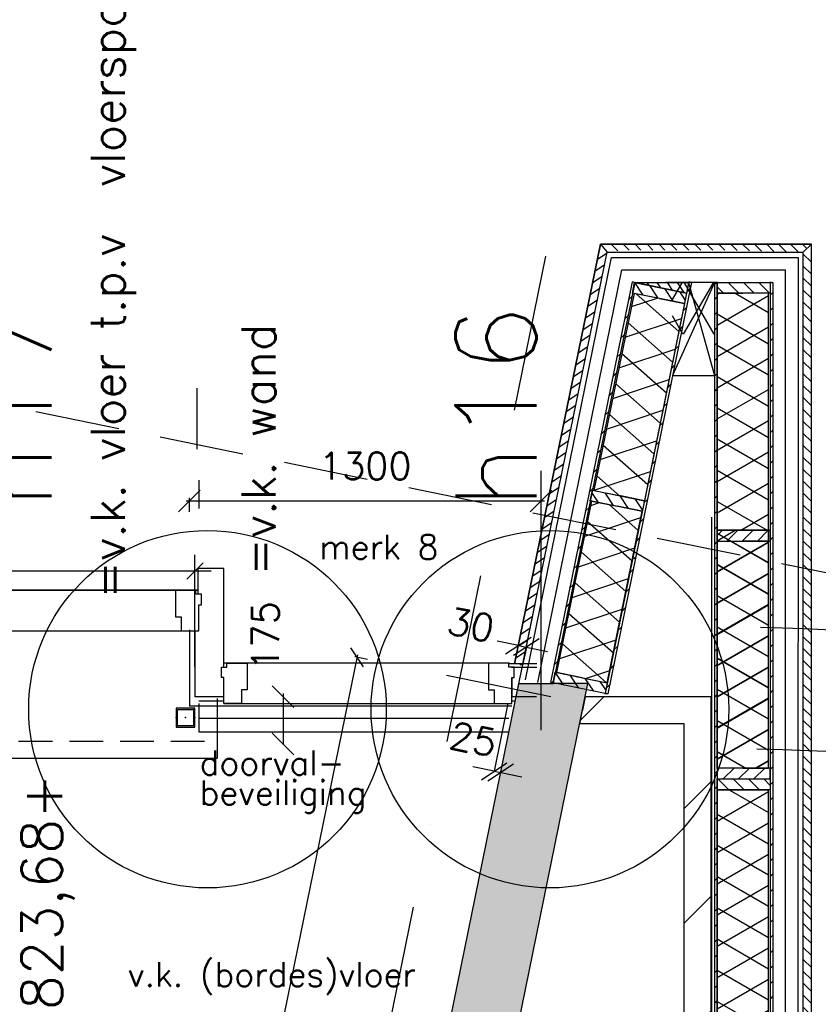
# Model space of a CAD drawing. Extents: x 7198 to 172353, y -998 to 131648.
# Tile 58 of 66: x 38549 to 41501, y 93014 to 96655. Entities that reach past the tile are written whole.
import ezdxf

# ---------------------------------------------------------------- set-up
doc = ezdxf.new("R2010")
doc.units = 0
doc.header["$LTSCALE"] = 50
doc.header["$MEASUREMENT"] = 0
doc.header["$PDSIZE"] = -1
for name, pattern in [('DASHDOT', [25, 12.5, -6.25, 0, -6.25]), ('HIDDEN', [9.375, 6.25, -3.125]), ('HIDDEN2', [0.1875, 0.125, -0.0625])]:
    doc.linetypes.add(name, pattern=pattern)
doc.layers.get('0').update_dxf_attribs({"linetype": 'CONTINUOUS'})
doc.layers.get('DEFPOINTS').update_dxf_attribs({"linetype": 'CONTINUOUS'})
for name, color, linetype in [('_ARCHIEFKASTEN', 1, 'CONTINUOUS'), ('_BRANDCOMPART', 6, 'DASHDOT'), ('_DETAILNUMMERS', 4, 'CONTINUOUS'), ('_DETAILNUMMERSTEKST', 4, 'CONTINUOUS'), ('A--01A1_ACEER', 1, 'CONTINUOUS'), ('A--A21--_F-23-', 9, 'CONTINUOUS'), ('A--A21--_F12--', 7, 'CONTINUOUS'), ('A--A21--_F123-', 9, 'CONTINUOUS'), ('A--A22--_F123-', 9, 'CONTINUOUS'), ('A--A25--_F-2--', 9, 'CONTINUOUS'), ('A--A28--_F-2--', 7, 'CONTINUOUS'), ('A--A42--_F-23-', 9, 'CONTINUOUS'), ('A--L13A1_VLOEREN', 1, 'CONTINUOUS'), ('A--L21--', 3, 'CONTINUOUS'), ('A--L21--_F-2--', 7, 'CONTINUOUS'), ('A--L21--_F12--', 7, 'CONTINUOUS'), ('A--L21D1_BUITENWAND', 1, 'CONTINUOUS'), ('A--L22--', 7, 'CONTINUOUS'), ('A--L22--_F-2--', 7, 'CONTINUOUS'), ('A--L22A2_BINNENWAND', 2, 'CONTINUOUS'), ('A--L22A4_BINNENWAND', 4, 'CONTINUOUS'), ('A--L25--', 7, 'CONTINUOUS'), ('A--L25--_F-23-', 7, 'CONTINUOUS'), ('A--L27AC2_DAKEN', 2, 'HIDDEN'), ('A--L28--', 7, 'CONTINUOUS'), ('A--L28--_F-2--', 7, 'CONTINUOUS'), ('A--L31--', 2, 'CONTINUOUS'), ('A--L31A1_BUITENKOZIJN', 1, 'CONTINUOUS'), ('A--L42--', 7, 'CONTINUOUS'), ('A--L42--_F-23-', 7, 'CONTINUOUS'), ('A--M$1A-_F123-', 1, 'CONTINUOUS'), ('A--T$1A-_F123-_RNR', 4, 'CONTINUOUS'), ('A--T01A-18_TEKST', 1, 'CONTINUOUS'), ('A--T01A-25_TEKST', 2, 'CONTINUOUS'), ('TEKST_KOZIJNMERK', 2, 'CONTINUOUS'), ('X--LR---_CP', 7, 'CONTINUOUS')]:
    doc.layers.add(name, color=color, linetype=linetype)
doc.layers.add('bruto vloeroppervlak', color=3, linetype='CONTINUOUS', plot=False)
doc.styles.add('ALFA-0_25', font='ROMANS')
doc.styles.add('B-01', font='SIMPLEX.SHX', dxfattribs={"width": 0.8, "height": 4.5})
doc.styles.add('HIEMSTRA', font='romans.shx')
doc.dimstyles.get("Standard").update_dxf_attribs({"dimscale": 40, "dimtxt": 2.5, "dimasz": 2, "dimexe": 0.3, "dimexo": 0.3, "dimgap": 2, "dimtad": 1, "dimdec": 0, "dimzin": 0, "dimdsep": 46, "dimtxsty": 'HIEMSTRA', "dimblk1": 'OBLIQUE', "dimblk2": 'OBLIQUE', "dimsah": 1, "dimcen": -0.09, "dimdle": 0.3, "dimse1": 1, "dimclrd": 2, "dimclre": 2, "dimclrt": 3, "dimadec": 0, "dimazin": 0, "dimtfac": 1, "dimtdec": 4, "dimtofl": 0, "dimtmove": 2, "dimatfit": 3, "dimldrblk": 'OBLIQUE', "dimfxl": 1, "dimtvp": 625, "dimtolj": 1, "dimtzin": 0, "dimarcsym": 0})
doc.dimstyles.new('STANDARD$0', dxfattribs={"dimscale": 50, "dimtxt": 2.5, "dimasz": 2, "dimexe": 2, "dimexo": 0, "dimgap": 2, "dimtad": 1, "dimdec": 0, "dimzin": 0, "dimdsep": 46, "dimtxsty": 'ALFA-0_25', "dimblk1": 'OBLIQUE', "dimblk2": 'OBLIQUE', "dimsah": 1, "dimcen": -3, "dimdle": 2, "dimclrd": 1, "dimclre": 1, "dimclrt": 2, "dimadec": 0, "dimazin": 0, "dimtfac": 0.666667, "dimtofl": 0, "dimtmove": 2, "dimatfit": 3, "dimldrblk": 'OBLIQUE', "dimfxl": 1, "dimtvp": 0.833333, "dimtolj": 1, "dimtzin": 0, "dimarcsym": 0})
pattern_1 = [(150, (50, -3e-15), (-50, -86.603), []), (210, (50, -3e-15), (50, -86.603), [])]

# ---------------------------------------------------------------- blocks, each defined once
blk = doc.blocks.new('*U816')
at = {"layer": 'A--A22--_F123-', "linetype": 'Continuous'}
h = blk.add_hatch(dxfattribs=at)
h.set_pattern_fill('ALFALINE', color=256, scale=300, style=0)
h.set_pattern_definition([(45, (-41055.05, -88871.86), (-212.132, 212.132), [])])
h.paths.add_polyline_path([(0, 0), (-50, 0), (-50, 5179.8), (0, 5229.8), (50, 5279.8), (50, 0)])
at = {"layer": 'A--L22--_F-2--', "color": 3, "linetype": 'Continuous'}
for points in [[(0, 0), (50, 0), (50, 5279.8), (50, 5279.8)], [(0, 0), (-50, 0), (-50, 5179.8), (-50, 5179.8)]]:
    blk.add_lwpolyline(points, dxfattribs=at)
blk = doc.blocks.new('*U815')
at = {"layer": 'A--A22--_F123-', "linetype": 'Continuous'}
h = blk.add_hatch(dxfattribs=at)
h.set_pattern_fill('ALFALINE', color=256, scale=300, style=0)
h.set_pattern_definition([(45, (-41055.05, -94101.7), (-212.132, 212.132), [])])
h.paths.add_polyline_path([(0, 0), (50, 50), (-415.6, 50), (-425.8, 0), (-435.9, -50), (-50, -50)])
at = {"layer": 'A--L22--_F-2--', "color": 3, "linetype": 'Continuous'}
for points in [[(50, 50), (50, 50), (-415.6, 50), (-425.8, 0)], [(-50, -50), (-50, -50), (-435.9, -50), (-425.8, 0)]]:
    blk.add_lwpolyline(points, dxfattribs=at)
blk = doc.blocks.new('*U781')
at = {"layer": 'A--A21--_F123-', "linetype": 'Continuous'}
blk.add_hatch(color=256, dxfattribs=at).paths.add_polyline_path([(0, 0), (-122.5, 25), (666, 3895.8), (793.6, 3895.8), (921.2, 3895.8), (122.5, -25)])
at = {"layer": 'A--A21--_F12--', "color": 8}
for points in [[(0, 0), (-122.5, 25), (793.6, 3895.8), (666, 3895.8)], [(793.6, 3895.8), (921.2, 3895.8), (0, 0), (122.5, -25)]]:
    blk.add_solid(points, dxfattribs=at)
at = {"layer": 'A--L21--_F12--', "color": 3, "linetype": 'Continuous'}
for points in [[(0, 0), (-122.5, 25), (666, 3895.8), (793.6, 3895.8)], [(0, 0), (122.5, -25), (921.2, 3895.8), (793.6, 3895.8)]]:
    blk.add_lwpolyline(points, dxfattribs=at)
blk = doc.blocks.new('_OBLIQUE')
at = {"color": 0, "linetype": 'ByBlock'}
blk.add_line((-0.5, -0.5), (0.5, 0.5), dxfattribs=at)
blk = doc.blocks.new('*D237')
at = {"color": 1, "linetype": 'ByBlock', "transparency": 16777216}
for p, q in [((40302.7, 93876.1), (40224.3, 93892.1)), ((40302.7, 93876.1), (40327.2, 93871.1)), ((40327.2, 93871.1), (40405.6, 93855.2)), ((40327.9, 93874.6), (40329.6, 93882.9))]:
    blk.add_line(p, q, dxfattribs=at)
at = {"layer": 'DEFPOINTS', "color": 0, "linetype": 'ByBlock', "transparency": 16777216}
for p in [(40301, 93867.8), (40325.5, 93862.8), (40327.2, 93871.1)]:
    blk.add_point(p, dxfattribs=at)
at = {"color": 1, "linetype": 'ByBlock', "transparency": 16777216, "xscale": 80, "yscale": 80, "zscale": 80}
for p, rotation in [((40302.7, 93876.1), 348.4862903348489), ((40327.2, 93871.1), 168.486290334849)]:
    blk.add_blockref('_OBLIQUE', p, dxfattribs=dict(at, rotation=rotation))
at = {"color": 2, "linetype": 'ByBlock', "transparency": 16777216, "insert": (40225.9, 93994.8), "char_height": 100, "attachment_point": 5, "rotation": 348.4863, "style": 'HIEMSTRA'}
blk.add_mtext('\\A1;25', dxfattribs=at)
blk = doc.blocks.new('*D238')
at = {"color": 1, "linetype": 'ByBlock', "transparency": 16777216}
for p, q in [((40392.3, 94340.9), (40313.9, 94356.9)), ((40392.3, 94340.9), (40421.7, 94334.9)), ((40421.7, 94334.9), (40500, 94318.9)), ((40423.4, 94343.7), (40424.1, 94346.7))]:
    blk.add_line(p, q, dxfattribs=at)
at = {"layer": 'DEFPOINTS', "color": 0, "linetype": 'ByBlock', "transparency": 16777216}
for p in [(40391.7, 94337.9), (40421, 94331.9), (40421.7, 94334.9)]:
    blk.add_point(p, dxfattribs=at)
at = {"color": 1, "linetype": 'ByBlock', "transparency": 16777216, "xscale": 80, "yscale": 80, "zscale": 80}
for p, rotation in [((40392.3, 94340.9), 348.4862903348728), ((40421.7, 94334.9), 168.4862903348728)]:
    blk.add_blockref('_OBLIQUE', p, dxfattribs=dict(at, rotation=rotation))
at = {"color": 2, "linetype": 'ByBlock', "transparency": 16777216, "insert": (40216.8, 94417.7), "char_height": 100, "attachment_point": 5, "rotation": 348.4863, "style": 'HIEMSTRA'}
blk.add_mtext('\\A1;30', dxfattribs=at)
blk = doc.blocks.new('*D240')
at = {"color": 2, "linetype": 'ByBlock', "transparency": 16777216}
for p, q in [((39176.3, 93988.7), (39176.3, 94040)), ((40488.3, 94028), (39164.3, 94028))]:
    blk.add_line(p, q, dxfattribs=at)
at = {"layer": 'DEFPOINTS', "color": 0, "linetype": 'ByBlock', "transparency": 16777216}
for p in [(39176.3, 94028), (39176.3, 93976.7), (40476.3, 93976.7)]:
    blk.add_point(p, dxfattribs=at)
at = {"color": 2, "linetype": 'ByBlock', "transparency": 16777216, "xscale": 80, "yscale": 80, "zscale": 80, "rotation": 180}
blk.add_blockref('_OBLIQUE', (39176.3, 94028), dxfattribs=at)
at = {"color": 2, "linetype": 'ByBlock', "transparency": 16777216, "xscale": 80, "yscale": 80, "zscale": 80}
blk.add_blockref('_OBLIQUE', (40476.3, 94028), dxfattribs=at)
at = {"color": 3, "linetype": 'ByBlock', "transparency": 16777216, "insert": (39826.3, 94158), "char_height": 100, "attachment_point": 5, "style": 'HIEMSTRA'}
blk.add_mtext('\\A1;1300', dxfattribs=at)
blk = doc.blocks.new('*D242')
at = {"color": 2, "linetype": 'ByBlock', "transparency": 16777216}
for p, q in [((39849.8, 94163.7), (39849.8, 93976.7)), ((39861.8, 93976.7), (39861.8, 93976.7))]:
    blk.add_line(p, q, dxfattribs=at)
at = {"layer": 'DEFPOINTS', "color": 0, "linetype": 'ByBlock', "transparency": 16777216}
for p in [(39849.8, 94151.7), (39849.8, 93976.7), (39849.8, 93976.7)]:
    blk.add_point(p, dxfattribs=at)
at = {"color": 2, "linetype": 'ByBlock', "transparency": 16777216, "xscale": 80, "yscale": 80, "zscale": 80}
for p, rotation in [((39849.8, 94151.7), 89.99786403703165), ((39849.8, 93976.7), 269.9978640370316)]:
    blk.add_blockref('_OBLIQUE', p, dxfattribs=dict(at, rotation=rotation))
at = {"color": 3, "linetype": 'ByBlock', "transparency": 16777216, "insert": (39784.1, 94376.5), "char_height": 100, "attachment_point": 5, "rotation": 89.9979, "style": 'HIEMSTRA'}
blk.add_mtext('\\A1;175', dxfattribs=at)
blk = doc.blocks.new('*U645')
at = {"layer": 'A--A42--_F-23-', "linetype": 'Continuous'}
h = blk.add_hatch(dxfattribs=at)
h.set_pattern_fill('ALFALINE', color=256, scale=40, style=0)
h.set_pattern_definition([(45, (-40817.54, -95684.3), (-28.284271, 28.284271), [])])
h.paths.add_polyline_path([(0, 0), (4.9, -1), (-296.8, -1481.5), (-301.7, -1480.5), (-306.6, -1479.5), (-4.9, 1)])
at = {"layer": 'A--L42--_F-23-', "color": 2, "linetype": 'Continuous'}
for points in [[(0, 0), (-4.9, 1), (-306.6, -1479.5), (-301.7, -1480.5)], [(0, 0), (4.9, -1), (-296.8, -1481.5), (-301.7, -1480.5)]]:
    blk.add_lwpolyline(points, dxfattribs=at)
blk = doc.blocks.new('*U644')
at = {"layer": 'A--A42--_F-23-', "linetype": 'Continuous'}
h = blk.add_hatch(dxfattribs=at)
h.set_pattern_fill('ALFALINE', color=256, scale=40, style=0)
h.set_pattern_definition([(45, (-40819.944, -94664.373), (-28.284271, 28.284271), [])])
h.paths.add_polyline_path([(0, 0), (4.9, -1), (-97.3, -502.7), (-102.2, -501.7), (-107.1, -500.7), (-4.9, 1)])
at = {"layer": 'A--L42--_F-23-', "color": 2, "linetype": 'Continuous'}
for points in [[(0, 0), (-4.9, 1), (-107.1, -500.7), (-102.2, -501.7)], [(0, 0), (4.9, -1), (-97.3, -502.7), (-102.2, -501.7)]]:
    blk.add_lwpolyline(points, dxfattribs=at)
blk = doc.blocks.new('NH40_196')
at = {"layer": 'A--A25--_F-2--'}
h = blk.add_hatch(dxfattribs=at)
h.set_pattern_fill('ALFALINE', color=256, scale=40, style=0, pattern_type=2)
h.set_pattern_definition([(45, (-6, 0), (-28.284, 28.284), [])])
h.paths.add_polyline_path([(0, 0), (0, 196), (40, 196), (40, 0)])
at = {"layer": 'A--L25--_F-23-', "color": 2, "linetype": 'Continuous'}
blk.add_lwpolyline([(0, 0), (0, 196), (40, 196), (40, 0)], close=True, dxfattribs=at)
at = {"layer": 'X--LR---_CP'}
for p in [(0, 0), (0, 0), (40, 0)]:
    blk.add_point(p, dxfattribs=at)
blk = doc.blocks.new('*U643')
at = {"layer": 'A--A21--_F-23-', "linetype": 'Continuous'}
h = blk.add_hatch(dxfattribs=at)
h.set_pattern_fill('ALFAISO', color=256, scale=100, angle=78.4826, style=0)
h.set_pattern_definition([(138.483, (48.99, -9.98), (-66.285, -74.875), []), (198.483, (48.99, -9.98), (31.702, -94.842), [])])
h.paths.add_polyline_path([(0, 0), (-93.1, 19), (36.1, 653.1), (129.2, 634.1), (222.3, 615.2), (93.1, -19)])
at = {"layer": 'A--L21--_F-2--', "color": 2, "linetype": 'Continuous'}
for points in [[(0, 0), (-93.1, 19), (36.1, 653.1), (129.2, 634.1)], [(0, 0), (93.1, -19), (222.3, 615.2), (129.2, 634.1)]]:
    blk.add_lwpolyline(points, dxfattribs=at)
blk = doc.blocks.new('*U642')
at = {"layer": 'A--A42--_F-23-', "linetype": 'Continuous'}
h = blk.add_hatch(dxfattribs=at)
h.set_pattern_fill('ALFALINE', color=256, scale=40, style=0)
h.set_pattern_definition([(45, (-41027.774, -95684.3), (-28.284271, 28.284271), [])])
h.paths.add_polyline_path([(0, 0), (4.9, -1), (-202.9, -1020.9), (-207.8, -1019.9), (-212.7, -1018.9), (-4.9, 1)])
at = {"layer": 'A--L42--_F-23-', "color": 2, "linetype": 'Continuous'}
for points in [[(0, 0), (-4.9, 1), (-212.7, -1018.9), (-207.8, -1019.9)], [(0, 0), (4.9, -1), (-202.9, -1020.9), (-207.8, -1019.9)]]:
    blk.add_lwpolyline(points, dxfattribs=at)
blk = doc.blocks.new('*U641')
at = {"layer": 'A--A42--_F-23-', "linetype": 'Continuous'}
h = blk.add_hatch(dxfattribs=at)
h.set_pattern_fill('ALFALINE', color=256, scale=40, style=0)
h.set_pattern_definition([(45, (-41328.183, -95683.46), (-28.284271, 28.284271), [])])
h.paths.add_polyline_path([(0, 0), (5, 0), (4.9, -5426.7), (-0.1, -5426.7), (-5.1, -5426.7), (-5, 0)])
at = {"layer": 'A--L42--_F-23-', "color": 2, "linetype": 'Continuous'}
for points in [[(0, 0), (-5, 0), (-5.1, -5426.7), (-0.1, -5426.7)], [(0, 0), (5, 0), (4.9, -5426.7), (-0.1, -5426.7)]]:
    blk.add_lwpolyline(points, dxfattribs=at)
blk = doc.blocks.new('*U640')
at = {"layer": 'A--A42--_F-23-', "linetype": 'Continuous'}
h = blk.add_hatch(dxfattribs=at)
h.set_pattern_fill('ALFALINE', color=256, scale=40, style=0)
h.set_pattern_definition([(45, (-41122.183, -95683.46), (-28.284271, 28.284271), [])])
h.paths.add_polyline_path([(0, 0), (5, 0), (4.9, -5426.6), (-0.1, -5426.6), (-5.1, -5426.6), (-5, 0)])
at = {"layer": 'A--L42--_F-23-', "color": 2, "linetype": 'Continuous'}
for points in [[(0, 0), (-5, 0), (-5.1, -5426.6), (-0.1, -5426.6)], [(0, 0), (5, 0), (4.9, -5426.6), (-0.1, -5426.6)]]:
    blk.add_lwpolyline(points, dxfattribs=at)
blk = doc.blocks.new('*U636')
at = {"layer": 'A--A21--_F-23-', "linetype": 'Continuous'}
h = blk.add_hatch(dxfattribs=at)
h.set_pattern_fill('ALFAISO', color=256, scale=100, angle=89.9985, style=0)
h.set_pattern_definition([(149.999, (50, -0.001), (-50.002, -86.601), []), (209.999, (50, -0.001), (49.998, -86.604), [])])
h.paths.add_polyline_path([(0, 0), (-95, 0), (-95, 879.4), (0, 879.4), (95, 879.4), (95, 0)])
at = {"layer": 'A--L21--_F-2--', "color": 2, "linetype": 'Continuous'}
for points in [[(0, 0), (-95, 0), (-95, 879.4), (0, 879.4)], [(0, 0), (95, 0), (95, 879.4), (0, 879.4)]]:
    blk.add_lwpolyline(points, dxfattribs=at)
blk = doc.blocks.new('*U635')
at = {"layer": 'A--A21--_F-23-', "linetype": 'Continuous'}
h = blk.add_hatch(dxfattribs=at)
h.set_pattern_fill('ALFAISO', color=256, scale=100, angle=90, style=0)
h.set_pattern_definition(pattern_1)
h.paths.add_polyline_path([(0, 0), (-95, 0), (-95, 839.4), (0, 839.4), (95, 839.4), (95, 0)])
at = {"layer": 'A--L21--_F-2--', "color": 2, "linetype": 'Continuous'}
for points in [[(0, 0), (-95, 0), (-95, 839.4), (0, 839.4)], [(0, 0), (95, 0), (95, 839.4), (0, 839.4)]]:
    blk.add_lwpolyline(points, dxfattribs=at)
blk = doc.blocks.new('*U634')
at = {"layer": 'A--A21--_F-23-', "linetype": 'Continuous'}
h = blk.add_hatch(dxfattribs=at)
h.set_pattern_fill('ALFAISO', color=256, scale=100, angle=89.9915, style=0)
h.set_pattern_definition([(149.992, (50, -0.007), (-50.013, -86.595), []), (209.992, (50, -0.007), (49.987, -86.61), [])])
h.paths.add_polyline_path([(0, 0), (-95, 0), (-94.9, 876.6), (0.1, 876.6), (95.1, 876.6), (95, 0)])
at = {"layer": 'A--L21--_F-2--', "color": 2, "linetype": 'Continuous'}
for points in [[(0, 0), (-95, 0), (-94.9, 876.6), (0.1, 876.6)], [(0, 0), (95, 0), (95.1, 876.6), (0.1, 876.6)]]:
    blk.add_lwpolyline(points, dxfattribs=at)
blk = doc.blocks.new('*U633')
at = {"layer": 'A--A21--_F-23-', "linetype": 'Continuous'}
h = blk.add_hatch(dxfattribs=at)
h.set_pattern_fill('ALFAISO', color=256, scale=100, angle=90, style=0)
h.set_pattern_definition(pattern_1)
h.paths.add_polyline_path([(0, 0), (-95, 0), (-95, 840.6), (0, 840.6), (95, 840.6), (95, 0)])
at = {"layer": 'A--L21--_F-2--', "color": 2, "linetype": 'Continuous'}
for points in [[(0, 0), (-95, 0), (-95, 840.6), (0, 840.6)], [(0, 0), (95, 0), (95, 840.6), (0, 840.6)]]:
    blk.add_lwpolyline(points, dxfattribs=at)
blk = doc.blocks.new('*U632')
at = {"layer": 'A--A21--_F-23-', "linetype": 'Continuous'}
h = blk.add_hatch(dxfattribs=at)
h.set_pattern_fill('ALFAISO', color=256, scale=100, angle=89.992, style=0)
h.set_pattern_definition([(149.99, (50, -0.007), (-50.01, -86.596), []), (209.99, (50, -0.007), (49.99, -86.61), [])])
h.paths.add_polyline_path([(0, 0), (-95, 0), (-95, 0), (0, 0), (95, 0), (95, 0)])
at = {"layer": 'A--L21--_F-2--', "color": 2, "linetype": 'Continuous'}
for points in [[(0, 0), (-95, 0), (-95, 0), (0, 0)], [(0, 0), (95, 0), (95, 0), (0, 0)]]:
    blk.add_lwpolyline(points, dxfattribs=at)
blk = doc.blocks.new('*D391')
at = {"layer": 'A--M$1A-_F123-', "color": 2, "linetype": 'Continuous', "lineweight": -2, "transparency": 16777216}
for p, q in [((39011.5, 90441.7), (39798.7, 94306.1)), ((39834.3, 94289.7), (39788.1, 94299.1))]:
    blk.add_line(p, q, dxfattribs=at)
at = {"layer": 'DEFPOINTS', "color": 0, "linetype": 'Continuous', "transparency": 16777216}
for p in [(39796.9, 94297.3), (39843.1, 94287.9), (39059.5, 90441.1)]:
    blk.add_point(p, dxfattribs=at)
at = {"layer": 'A--M$1A-_F123-', "color": 2, "linetype": 'Continuous', "lineweight": -2, "transparency": 16777216, "xscale": 60, "yscale": 60, "zscale": 60}
for p, rotation in [((39796.9, 94297.3), 78.48629033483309), ((39013.3, 90450.5), 258.4862903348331)]:
    blk.add_blockref('_OBLIQUE', p, dxfattribs=dict(at, rotation=rotation))
at = {"layer": 'A--M$1A-_F123-', "color": 3, "linetype": 'Continuous', "transparency": 16777216, "insert": (39309.6, 92393.4), "char_height": 75, "attachment_point": 5, "rotation": 78.4863, "style": 'HIEMSTRA'}
blk.add_mtext('\\A1;3926', dxfattribs=at)
blk = doc.blocks.new('*U574')
at = {"layer": 'A--A21--_F-23-', "linetype": 'Continuous'}
h = blk.add_hatch(dxfattribs=at)
h.set_pattern_fill('ALFAISO', color=256, scale=100, angle=258.4826, style=0)
h.set_pattern_definition([(318.483, (-48.99, 9.98), (66.285, 74.875), []), (18.483, (-48.99, 9.98), (-31.702, 94.842), [])])
h.paths.add_polyline_path([(0, 0), (93.1, -19), (-55.4, -747.7), (-148.5, -728.8), (-241.6, -709.8), (-93.1, 19)])
at = {"layer": 'A--L21--_F-2--', "color": 2, "linetype": 'Continuous'}
for points in [[(0, 0), (-93.1, 19), (-241.6, -709.8), (-148.5, -728.8)], [(0, 0), (93.1, -19), (-55.4, -747.7), (-148.5, -728.8)]]:
    blk.add_lwpolyline(points, dxfattribs=at)
blk = doc.blocks.new('Q021810-')
at = {"layer": 'A--A28--_F-2--', "linetype": 'Continuous'}
for points in [[(30, 30.1), (30, -29.9), (-30, -29.9), (-35, -34.9), (35, -34.9), (35, 35.1)], [(30, 30.1), (35, 35.1), (-35, 35.1), (-35, -34.9), (-30, -29.9), (-30, 30.1)]]:
    blk.add_hatch(color=3, dxfattribs=at).paths.add_polyline_path(points)
at = {"layer": 'A--L28--_F-2--', "color": 3, "linetype": 'Continuous'}
for points in [[(30, 30.1), (30, -29.9), (-30, -29.9), (-35, -34.9), (35, -34.9), (35, 35.1), (30, 30.1)], [(30, 30.1), (35, 35.1), (-35, 35.1), (-35, -34.9), (-30, -29.9), (-30, 30.1), (30, 30.1)]]:
    blk.add_lwpolyline(points, dxfattribs=at)
at = {"layer": 'X--LR---_CP', "color": 4, "linetype": 'Continuous'}
for p in [(-35, 0.1), (0, 0), (35, 0.1)]:
    blk.add_point(p, dxfattribs=at)
blk = doc.blocks.new('*D478')
at = {"layer": 'A--M$1A-_F123-', "color": 1, "lineweight": -2, "transparency": 16777216}
for p, q in [((37469.4, 94395.7), (37469.4, 94676.2)), ((39197.2, 94261.6), (39197.2, 94676.2)), ((39257.2, 94616.2), (37409.4, 94616.2))]:
    blk.add_line(p, q, dxfattribs=at)
at = {"layer": 'DEFPOINTS', "color": 0, "transparency": 16777216}
for p in [(37469.4, 94616.2), (37469.4, 94395.7), (39197.2, 94261.6)]:
    blk.add_point(p, dxfattribs=at)
at = {"layer": 'A--M$1A-_F123-', "color": 1, "lineweight": -2, "transparency": 16777216, "xscale": 60, "yscale": 60, "zscale": 60, "rotation": 180}
blk.add_blockref('_OBLIQUE', (37469.4, 94616.2), dxfattribs=at)
at = {"layer": 'A--M$1A-_F123-', "color": 1, "lineweight": -2, "transparency": 16777216, "xscale": 60, "yscale": 60, "zscale": 60}
blk.add_blockref('_OBLIQUE', (39197.2, 94616.2), dxfattribs=at)
at = {"layer": 'A--M$1A-_F123-', "color": 2, "transparency": 16777216, "insert": (38333.3, 94713.7), "char_height": 75, "attachment_point": 5, "style": 'ALFA-0_25'}
blk.add_mtext('\\A1;1728', dxfattribs=at)

msp = doc.modelspace()

# ---------------------------------------------------------------- hatches: boundary and pattern name
at = {"layer": 'A--01A1_ACEER', "linetype": 'Continuous'}
h = msp.add_hatch(dxfattribs=at)
h.set_pattern_fill('ANSI31', color=256, scale=250, angle=90, style=0)
h.paths.add_polyline_path([(40782.1, 95823.4), (40696.3, 95825.4), (40720.8, 95795.4), (40776, 95803)])
h.paths.add_polyline_path([(40982.2, 95823.4), (40782.1, 95823.4), (40776, 95803), (40982.2, 95803)])
h.paths.add_polyline_path([(41117.1, 95823.4), (40982.2, 95823.4), (40982.2, 95803), (41117.1, 95803)])
h.paths.add_polyline_path([(41475.1, 95825.4), (41117.1, 95823.4), (41117.1, 95803), (41445.1, 95795.4)])
h = msp.add_hatch(dxfattribs=at)
h.set_pattern_fill('ANSI31', color=256, scale=250, angle=258.49, style=0)
h.set_pattern_definition([(33.48258, (38425.89, 59542.588), (17.240107, -26.064175), [])])
h.paths.add_polyline_path([(40407.9, 94267.3), (40720.8, 95795.6), (40691.4, 95801.6), (40378.5, 94273.3)])
h = msp.add_hatch(dxfattribs=at)
h.set_pattern_fill('ANSI31', color=256, scale=250, angle=90, style=0)
h.set_pattern_definition([(135, (36452.452, 57160.74), (-22.097087, -22.097087), [])])
h.paths.add_polyline_path([(41445.1, 88005.9), (41445.1, 95795.4), (41475.1, 95795.4), (41475.1, 88005.9)])
h = msp.add_hatch(dxfattribs=at)
h.set_pattern_fill('ANSI31', color=256, scale=250, angle=258.49, style=0)
h.set_pattern_definition([(303.49, (-2122.97, -3123.85), (26.061942, 17.243482), [])])
h.paths.add_polyline_path([(41021.6, 95683.4), (40963.5, 95683.4), (40957.9, 95655.7), (41013.8, 95644.3)])
h.paths.add_polyline_path([(40963.5, 95683.4), (40822.5, 95683.4), (40822.5, 95683.3), (40957.9, 95655.7)])
at = {"layer": 'A--A21--_F-23-'}
h = msp.add_hatch(dxfattribs=at)
h.set_pattern_fill('ALFAISO', color=256, scale=100, angle=179.9714, style=0, pattern_type=2)
h.set_pattern_definition([(239.971, (41117.11, 95289.86), (86.578, -50.043), []), (299.971, (41117.11, 95289.86), (86.628, 49.957), [])])
h.paths.add_polyline_path([(41117.1, 95587.4), (41117, 95492.4), (40961.6, 95492.4), (40961.6, 95587.4), (40961.7, 95682.4), (41117.1, 95682.4)])

# ---------------------------------------------------------------- linework, layer by layer
at = {"layer": '_ARCHIEFKASTEN'}
for points in [[(46291.9, 93577, 0.067389), (41287.2, 94408, 0.067389)], [(52433.7, 89773.4, 0.165891), (41273.7, 93958.2, 0.067389)]]:
    msp.add_lwpolyline(points, format="xyb", dxfattribs=at)
at = {"layer": '_BRANDCOMPART'}
msp.add_lwpolyline([(37866.8, 95780.1), (36503.4, 89086.5), (39131.5, 89086.5), (40494.1, 95780.1)], dxfattribs=at)
at = {"layer": '_DETAILNUMMERS'}
for centre in [(39243.3, 94105.5), (40508.8, 94105.5)]:
    msp.add_circle(centre, 660.8, dxfattribs=at)
at = {"layer": 'A--01A1_ACEER', "linetype": 'Continuous'}
for p, q in [((40696.3, 95825.4, -0.6), (40720.8, 95795.4, -0.5)), ((41475.1, 95825.4, -0.4), (41445.1, 95795.4, -0.4)), ((41127.1, 95683.4), (40936.7, 95683.4)), ((41117.1, 95683.4), (40961.9, 95338.7)), ((41021.7, 95683.4), (41117.1, 95338.7)), ((40421.8, 94335.3, 0), (40407.9, 94267.3))]:
    msp.add_line(p, q, dxfattribs=at)
at = {"layer": 'A--L13A1_VLOEREN'}
msp.add_line((41107.1, 88871.9), (41107.1, 94816), dxfattribs=at)
at = {"layer": 'A--L21--'}
for p, q in [((40378.5, 94273.3), (40696.1, 95824.3, -0.5)), ((40696.3, 95825.4, -0.5), (41475.1, 95825.4, -0.4)), ((41475.1, 87936.9, 0), (41475.1, 95825.4, -0.4)), ((40407.9, 94267.3), (40720.8, 95795.4, -0.6)), ((40720.8, 95795.4, -0.5), (41445.1, 95795.4, -0.4)), ((41445.1, 87966.9, 0), (41445.1, 95795.4, -0.4))]:
    msp.add_line(p, q, dxfattribs=at)
at = {"layer": 'A--L21--_F-2--', "color": 2, "linetype": 'Continuous'}
msp.add_lwpolyline([(40822.5, 95683.3), (41021.7, 95683.4), (41013.7, 95644.3), (40824, 95683)], close=True, dxfattribs=at)
at = {"layer": 'A--L21D1_BUITENWAND'}
for p in [(39176.3, 94398.5), (40368.5, 94116.7)]:
    msp.add_line(p, (39176.3, 94116.7), dxfattribs=at)
at = {"layer": 'A--L22A2_BINNENWAND', "color": 2, "linetype": 'Continuous'}
for p, q in [((40418.9, 94213.5), (40737.1, 95775.4, -0.5)), ((40737.1, 95775.4), (41425.8, 95775.4)), ((41425.8, 95775.4), (41425.1, 87986.9)), ((40463.9, 94204.4), (40774.7, 95729.4, -0.5)), ((40774.7, 95729.4), (41379.1, 95729.4)), ((41379.1, 88032.9), (41379.1, 95729.4)), ((40961.9, 95338.7), (41117.1, 95338.7))]:
    msp.add_line(p, q, dxfattribs=at)
at = {"layer": 'A--L22A2_BINNENWAND'}
for p, q in [((39211.8, 94952.3), (39211.8, 94847.1)), ((39303.2, 94625.3), (39208.2, 94625.3)), ((39208.2, 94625.3), (39208.2, 94548.3)), ((39303.2, 94261.3), (39303.2, 94625.3)), ((39303.2, 94625.3), (39303.2, 94625.3)), ((39208.2, 94548.3), (39208.2, 94530.4)), ((39278.7, 94144.5), (39278.7, 93924.6)), ((37420.3, 93924.9), (39278.7, 93924.6))]:
    msp.add_line(p, q, dxfattribs=at)
at = {"layer": 'A--L22A2_BINNENWAND', "color": 4, "linetype": 'HIDDEN2', "ltscale": 20}
msp.add_line((37420.3, 93987.7), (39270.7, 93987.5), dxfattribs=at)
at = {"layer": 'A--L22A4_BINNENWAND', "linetype": 'Continuous'}
msp.add_line((39205.7, 95066.3), (39205.7, 95292.3), dxfattribs=at)
at = {"layer": 'A--L27AC2_DAKEN'}
msp.add_lwpolyline([(38789.1, 73408), (41675.6, 73408.6), (41671.1, 94581), (31601.9, 96632.1), (24414.6, 61334.3), (24633.1, 61289.8)], dxfattribs=at)
at = {"layer": 'A--L31--', "color": 2, "linetype": 'Continuous'}
for p, q in [((39197.2, 94395.4), (39197.2, 94151.3)), ((40460.8, 94273.3), (40366.8, 94273.3)), ((40366.8, 94261.3), (40460.8, 94261.3)), ((40367.8, 94222.3), (40367.8, 94151.3)), ((39303.8, 94151.3), (39197.2, 94151.3)), ((40459.8, 94151.3), (40367.8, 94151.3)), ((39211.8, 94136.3), (39303.8, 94136.3)), ((40367.8, 94136.3), (40380.4, 94136.3))]:
    msp.add_line(p, q, dxfattribs=at)
for points in [[(39125.7, 94545.4), (39125.7, 94446.4), (39146.7, 94446.4), (39146.7, 94395.4), (39211.7, 94395.4), (39211.7, 94491.4), (39220.7, 94491.4), (39220.7, 94530.4), (39200.7, 94530.4), (39200.7, 94545.4)], [(39389.8, 94276.3), (39389.8, 94177.3), (39368.8, 94177.3), (39368.8, 94126.3), (39303.8, 94126.3), (39303.8, 94222.3), (39294.8, 94222.3), (39294.8, 94261.3), (39314.8, 94261.3), (39314.8, 94276.3)], [(40281.8, 94276.3), (40281.8, 94177.3), (40302.8, 94177.3), (40302.8, 94126.3), (40367.8, 94126.3), (40367.8, 94222.3), (40376.8, 94222.3), (40376.8, 94261.3), (40356.8, 94261.3), (40356.8, 94276.3)]]:
    msp.add_lwpolyline(points, close=True, dxfattribs=at)
at = {"layer": 'A--L31A1_BUITENKOZIJN'}
for p, q in [((31994.8, 94546.7), (39208.2, 94545.4)), ((31973.7, 94396.7), (39211.7, 94395.4)), ((39303.8, 94276.5), (40360.3, 94276.3)), ((39211.8, 94126.7), (39211.8, 94021.5)), ((39303.8, 94126.5), (40360.3, 94126.3)), ((39211.8, 94072.4), (40357, 94072.2)), ((39211.8, 94022.4), (40357, 94022.2))]:
    msp.add_line(p, q, dxfattribs=at)
at = {"layer": 'A--M$1A-_F123-', "linetype": 'Continuous'}
for p, q in [((40476.3, 94028), (40476.3, 94986.6)), ((40384.3, 94151.7), (40456.5, 94506)), ((40511.9, 94151.7), (40126.8, 94230.1)), ((40353.7, 94126.7), (40302.7, 93876.1))]:
    msp.add_line(p, q, dxfattribs=at)
at = {"layer": 'bruto vloeroppervlak'}
msp.add_lwpolyline([(37015, 39956.9), (37015, 65058.9), (37015, 65064), (38858.3, 65471.4), (38858.3, 65980.5), (37015, 65581.4), (37015, 69465.4), (37419, 69465.4), (37419, 73608.9), (41475.1, 73608.9), (41475.1, 95825.4), (40696.3, 95825.4), (40378.5, 94273.3), (40356.8, 94273.3), (40356.8, 94276.3), (39303.2, 94276.3), (39303.2, 94625.3), (39208.2, 94625.3), (39208.2, 94545.4), (31405, 94549.7)], dxfattribs=at)

# ---------------------------------------------------------------- block references
at = {"layer": 'A--L21--', "linetype": 'Continuous'}
for name, p in [('*U574', (40913.4, 95623.9, -0.4)), ('*U634', (41222.1, 94766.9)), ('*U643', (40627.7, 94221.9, -0.4)), ('*U636', (41222.1, 93887.5)), ('*U635', (41222.1, 93887.5)), ('*U781', (39728.3, 90304.9)), ('*U633', (41222.1, 92966.9)), ('*U632', (41222.1, 93807.5))]:
    msp.add_blockref(name, p, dxfattribs=at)
at = {"layer": 'A--L22--'}
for name, p in [('*U815', (41055, 94101.7)), ('*U816', (41055, 88871.9))]:
    msp.add_blockref(name, p, dxfattribs=at)
at = {"layer": 'A--L25--'}
for p, rotation in [((41005.8, 95605.1, 0.4), 78.48258066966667), ((41127.2, 95683.5), 269.9925806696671), ((40850, 94837, -0.4), 78.48258066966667), ((40712.8, 94163.7), 78.48258066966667), ((41127.1, 93847.5), 270)]:
    msp.add_blockref('NH40_196', p, dxfattribs=dict(at, rotation=rotation))
at = {"layer": 'A--L25--', "xscale": -1}
for p, rotation in [((41127.1, 94726.9), 270), ((41127.1, 93847.5), 269.9925806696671)]:
    msp.add_blockref('NH40_196', p, dxfattribs=dict(at, rotation=rotation))
at = {"layer": 'A--L28--', "linetype": 'Continuous', "rotation": 180}
msp.add_blockref('Q021810-', (39162.2, 94074.6), dxfattribs=at)
at = {"layer": 'A--L42--'}
for name, p in [('*U645', (40817.5, 95684.3)), ('*U640', (41122.2, 95683.5)), ('*U641', (41328.2, 95683.5)), ('*U644', (40819.9, 94664.4, -0.4))]:
    msp.add_blockref(name, p, dxfattribs=at)
at = {"layer": 'A--L42--', "linetype": 'Continuous'}
msp.add_blockref('*U642', (41027.8, 95684.3), dxfattribs=at)

# ---------------------------------------------------------------- texts
at = {"layer": '_DETAILNUMMERSTEKST', "style": 'ALFA-0_25'}
for s, p in [('h17', (38667, 94843.2)), ('h16', (40459.8, 94843.2))]:
    msp.add_text(s, height=300, rotation=90, dxfattribs=at).set_placement(p)
at = {"layer": 'A--T$1A-_F123-_RNR', "style": 'ALFA-0_25'}
msp.add_text('4823,68+', height=150, rotation=90, dxfattribs=at).set_placement((38706.1, 92864.5))
at = {"layer": 'A--T01A-18_TEKST', "style": 'HIEMSTRA'}
for s, p in [('doorval-', (39214.5, 93862.2)), ('beveiliging', (39214.5, 93751.5)), ('v.k. (bordes)vloer', (38949.2, 93080))]:
    msp.add_text(s, height=90, dxfattribs=at).set_placement(p)
at = {"layer": 'A--T01A-25_TEKST', "style": 'HIEMSTRA'}
for s, p in [('=v.k. vloer t.p.v  vloersparing', (38937.8, 94514.5)), ('=v.k. wand', (39494.4, 94599.1, -1))]:
    msp.add_text(s, height=125, rotation=90, dxfattribs=at).set_placement(p)
at = {"layer": 'TEKST_KOZIJNMERK', "style": 'B-01'}
msp.add_text('merk 8', height=90, dxfattribs=at).set_placement((39657.1, 94660.2))

# ---------------------------------------------------------------- dimensions: what is measured, and where the dimension line sits
at = {"layer": 'A--M$1A-_F123-', "linetype": 'Continuous'}
dim = msp.add_linear_dim(base=(39176.3, 94874.9), p1=(40476.3, 94823.6), p2=(39176.3, 94823.6), dimstyle='Standard', dxfattribs=at)
dim.commit()
dim.dimension.update_dxf_attribs({"geometry": '*D240', "text_midpoint": (39826.3, 95004.9), "insert": (0, 846.9)})
at = {"layer": 'A--M$1A-_F123-'}
dim = msp.add_linear_dim(base=(37469.4, 94616.2), p1=(39197.2, 94261.6), p2=(37469.4, 94395.7), dimstyle='STANDARD$0', override={"dimscale": 30}, dxfattribs=at)
dim.commit()
dim.dimension.update_dxf_attribs({"geometry": '*D478', "text_midpoint": (38333.3, 94713.7)})
at = {"layer": 'A--M$1A-_F123-', "linetype": 'Continuous'}
dim = msp.add_linear_dim(base=(39522.8, 93976.7), p1=(39522.8, 94151.7), p2=(39522.8, 93976.7), angle=269.9979, dimstyle='Standard', dxfattribs=at)
dim.commit()
dim.dimension.update_dxf_attribs({"geometry": '*D242', "text_midpoint": (39457.2, 94376.5), "dimtype": 161, "insert": (-326.9, 0)})
for base, p1, p2, picture, middle in [((40421.7, 94334.9), (40391.7, 94337.9), (40421, 94331.9), '*D238', (40216.8, 94417.7)), ((40327.2, 93871.1), (40301, 93867.8), (40325.5, 93862.8), '*D237', (40225.9, 93994.8))]:
    dim = msp.add_linear_dim(base=base, p1=p1, p2=p2, angle=348.4863, dimstyle='Standard', override={"dimclrd": 1, "dimclre": 1, "dimclrt": 2}, dxfattribs=at)
    dim.commit()
    dim.dimension.update_dxf_attribs({"geometry": picture, "text_midpoint": middle, "dimtype": 161})
dim = msp.add_aligned_dim(p1=(39059.5, 90441.1), p2=(39843.1, 94287.9), distance=47.1, dimstyle='Standard', override={"dimscale": 30}, dxfattribs=at)
dim.commit()
dim.dimension.update_dxf_attribs({"geometry": '*D391', "text_midpoint": (39309.6, 92393.4)})

doc.saveas('drawing.dxf')
